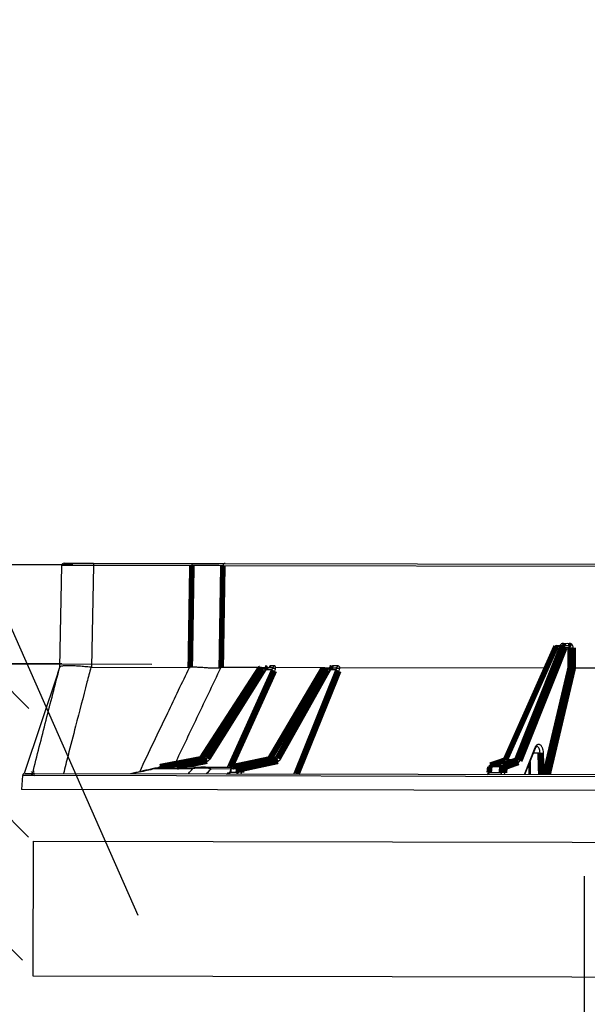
# Model space of a CAD drawing. Extents: x 0 to 361260, y 0 to 4201817.
# Tile 46 of 256: x 360267 to 360273, y 4194988 to 4194999. Entities that reach past the tile are written whole.
import ezdxf

# ---------------------------------------------------------------- set-up
doc = ezdxf.new("R2010")
doc.units = 0
doc.header["$LTSCALE"] = 0.5
doc.header["$MEASUREMENT"] = 0
doc.header["$PDMODE"] = 32
doc.header["$PDSIZE"] = 0.3
for name, pattern in [('K5LT32772', [0]), ('K5LT32773', [0]), ('K5LT_THIN', [0])]:
    doc.linetypes.add(name, pattern=pattern)
doc.layers.add('FORMAT', color=7, linetype='Continuous')
doc.layers.add("navro'z", color=7, linetype='Continuous')
doc.layers.add('СТРЕЧКА', color=5, linetype='Continuous', true_color=0x0000ff)
doc.styles.add('KDIMTEXTSTYLE', font='GOST_AU.SHX', dxfattribs={"width": 0.96, "oblique": 15, "height": 5})
doc.dimstyles.new('ISO-25', dxfattribs={"dimtxt": 2.5, "dimasz": 2.5, "dimexe": 1.25, "dimexo": 0.625, "dimtad": 1, "dimtxsty": 'Standard', "dimcen": 2.5, "dimadec": 0, "dimazin": 0, "dimtfac": 1, "dimtmove": 0, "dimatfit": 3, "dimfxl": 1, "dimarcsym": 0})
doc.dimstyles.new('KDIMSTYLE (1.00)', dxfattribs={"dimtxt": 5, "dimasz": 1, "dimexe": 2, "dimexo": 0, "dimgap": 1, "dimtad": 1, "dimtxsty": 'KDIMTEXTSTYLE', "dimsah": 1, "dimcen": 0, "dimdle": 1, "dimadec": 0, "dimazin": 0, "dimtfac": 0.667, "dimtmove": 0, "dimatfit": 3, "dimfxl": 1, "dimtvp": 1, "dimtolj": 1, "dimtzin": 0, "dimarcsym": 0})
pattern_1 = [(44.89306041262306, (347835.9159203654, 4193298.045618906), (0.002740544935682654, 1.468319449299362), [3.114781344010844, -1.038260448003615]), (134.8930604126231, (347836.6514498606, 4193298.778407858), (0.002740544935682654, 1.468319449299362), [3.114781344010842, -1.038260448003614])]

# ---------------------------------------------------------------- blocks, each defined once
blk = doc.blocks.new('KDIMARROW_01')
blk.add_hatch(color=0).paths.add_polyline_path([(-5, -0.6582624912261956), (0, 0), (-5, 0.658262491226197), (-4.5, 5.51091059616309e-16)])
at = {"color": 0, "linetype": 'K5LT_THIN', "lineweight": 18}
for p, q in [((-4.5, 5.51091059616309e-16), (-5, 0.658262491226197)), ((-5, 0.658262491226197), (0, 0)), ((0, 0), (-5, -0.6582624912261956)), ((-5, -0.6582624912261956), (-4.5, 5.51091059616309e-16))]:
    blk.add_line(p, q, dxfattribs=at)
at = {"layer": 'СТРЕЧКА', "color": 0, "linetype": 'K5LT_THIN', "lineweight": 18}
blk.add_line((0, 0), (-1, 0), dxfattribs=at)
blk = doc.blocks.new('*D384')
at = {"layer": 'Defpoints', "color": 0, "lineweight": 106, "transparency": 16777216}
for p in [(360291.1522664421, 4195008.348119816), (360282.5651905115, 4195002.996899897), (360269.0893169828, 4194993.037030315), (360285.5358628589, 4194993.006333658), (360285.5358628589, 4194993.006333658)]:
    blk.add_point(p, dxfattribs=at)
at = {"layer": 'FORMAT', "color": 0, "lineweight": -2, "transparency": 16777216}
blk.add_arc((360285.5358628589, 4194993.006333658), 10.42287426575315, 75.39228991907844, 174.3938309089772, dxfattribs=at)
for p, rotation in [((360289.1189701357, 4195002.793961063), 342.6426751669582), ((360275.1130067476, 4194993.025787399), 267.1434456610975)]:
    blk.add_blockref('KDIMARROW_01', p, dxfattribs=dict(at, rotation=rotation))
at = {"layer": 'FORMAT', "color": 7, "transparency": 16777216, "insert": (360278.000365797, 4195003.811003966), "char_height": 5, "attachment_point": 5, "rotation": 34.89306041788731, "style": 'KDIMTEXTSTYLE'}
blk.add_mtext('\\A1;\\H3.5;\\W0.665;\\Q0;110°', dxfattribs=at)
blk = doc.blocks.new('*D386')
at = {"color": 0, "lineweight": -2, "transparency": 16777216}
for p, q in [((360273.2074384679, 4194987.00127226), (360273.2074384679, 4194989.50127226)), ((360276.5442718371, 4194984.50127226), (360271.9574384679, 4194984.50127226)), ((360273.2074384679, 4194984.50127226), (360273.2074384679, 4194979.88412624)), ((360276.4865215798, 4194979.88412624), (360271.9574384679, 4194979.88412624)), ((360273.2074384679, 4194977.38412624), (360273.2074384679, 4194974.88412624))]:
    blk.add_line(p, q, dxfattribs=at)
at = {"color": 0, "lineweight": 106, "transparency": 16777216}
for points in [[(360272.7907718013, 4194987.00127226), (360273.6241051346, 4194987.00127226), (360273.2074384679, 4194984.50127226)], [(360272.7907718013, 4194977.38412624), (360273.6241051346, 4194977.38412624), (360273.2074384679, 4194979.88412624)]]:
    blk.add_solid(points, dxfattribs=at)
at = {"layer": 'Defpoints', "color": 0, "lineweight": 106, "transparency": 16777216}
for p in [(360277.1692718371, 4194984.50127226), (360273.2074384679, 4194979.88412624), (360277.1115215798, 4194979.88412624)]:
    blk.add_point(p, dxfattribs=at)
at = {"color": 0, "transparency": 16777216, "insert": (360271.332438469, 4194982.19269925), "char_height": 2.5, "attachment_point": 5, "rotation": 90}
blk.add_mtext('{\\W0.8;200}', dxfattribs=at)

msp = doc.modelspace()

# ---------------------------------------------------------------- hatches: boundary and pattern name
at = {"layer": "navro'z", "transparency": 33554687}
h = msp.add_hatch(dxfattribs=at)
h.set_pattern_fill('AR-HBONE', color=0, scale=0.01021909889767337, angle=-0.106939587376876, style=0)
h.set_pattern_definition(pattern_1)
h.paths.add_polyline_path([(360266.8818885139, 4194991.917637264), (360230.5464935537, 4194992.009255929), (360230.5401508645, 4194988.610992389), (360266.8755902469, 4194988.543174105)])
h = msp.add_hatch(dxfattribs=at)
h.set_pattern_fill('AR-HBONE', color=0, scale=0.01021909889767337, angle=-0.106939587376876, style=0)
h.set_pattern_definition(pattern_1)
h.paths.add_polyline_path([(360266.8818885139, 4194991.917637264), (360230.5464935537, 4194992.009255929), (360230.5401508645, 4194988.610992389), (360266.8755902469, 4194988.543174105)])

# ---------------------------------------------------------------- linework, layer by layer
at = {"color": 7, "linetype": 'K5LT32772', "lineweight": 25, "transparency": 33554687}
for p, q in [((360267.2329699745, 4194991.880198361), (360267.2553885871, 4194993.040453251)), ((360267.2812062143, 4194993.065729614), (360267.6162208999, 4194993.065104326)), ((360267.616173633, 4194993.039779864), (360267.5937550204, 4194991.879524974)), ((360267.6162208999, 4194993.065104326), (360267.616173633, 4194993.039779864)), ((360268.7366666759, 4194993.03768852), (360267.616173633, 4194993.039779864)), ((360267.6162208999, 4194993.065104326), (360268.7367139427, 4194993.063012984)), ((360268.7367139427, 4194993.063012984), (360268.7366666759, 4194993.03768852)), ((360268.7367139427, 4194993.063012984), (360269.1145535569, 4194993.062307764)), ((360285.0684394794, 4194993.007206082), (360269.0893169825, 4194993.037030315)), ((360269.1145535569, 4194993.062307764), (360285.0435164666, 4194993.03257715)), ((360272.8681494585, 4194992.112069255), (360272.2953157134, 4194990.824052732)), ((360272.9502733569, 4194992.118064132), (360272.88177127, 4194992.118191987)), ((360272.8917410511, 4194992.127380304), (360272.9600819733, 4194992.12725275)), ((360272.9600819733, 4194992.12725275), (360273.0198277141, 4194992.127141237)), ((360272.966823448, 4194992.152564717), (360273.0326568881, 4194992.152441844)), ((360273.0417238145, 4194992.101775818), (360272.9824917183, 4194992.101886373)), ((360267.2102240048, 4194991.811978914), (360267.2329699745, 4194991.880198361)), ((360267.5937550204, 4194991.879524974), (360268.7091464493, 4194991.877443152)), ((360269.5778790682, 4194991.850497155), (360268.9396408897, 4194990.83169765)), ((360269.5298788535, 4194991.875911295), (360269.0706766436, 4194991.876768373)), ((360269.5476726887, 4194991.864887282), (360269.5106769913, 4194991.864956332)), ((360269.5298788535, 4194991.875911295), (360269.5667811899, 4194991.875842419)), ((360269.5667811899, 4194991.875842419), (360269.6480439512, 4194991.875690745)), ((360269.6444012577, 4194991.850372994), (360269.5778790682, 4194991.850497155)), ((360269.6354317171, 4194991.901038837), (360269.6713904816, 4194991.900971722)), ((360270.2506154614, 4194991.874566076), (360269.6899563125, 4194991.875612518)), ((360270.3156626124, 4194991.849120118), (360269.7435218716, 4194990.830197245)), ((360270.2834474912, 4194991.863513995), (360270.2332370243, 4194991.86360771)), ((360270.2506154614, 4194991.874566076), (360270.300699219, 4194991.874472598)), ((360270.300699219, 4194991.874472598), (360270.3739589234, 4194991.874335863)), ((360270.375633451, 4194991.849008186), (360270.3156626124, 4194991.849120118)), ((360270.3249363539, 4194991.87473252), (360270.3229515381, 4194991.874668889)), ((360270.3286804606, 4194991.875306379), (360270.3276215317, 4194991.874818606)), ((360270.3462361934, 4194991.899712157), (360270.3950393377, 4194991.899621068)), ((360272.7582767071, 4194991.869885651), (360270.420292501, 4194991.874249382)), ((360273.0779235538, 4194991.869289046), (360273.0777540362, 4194991.869287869)), ((360276.3079077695, 4194991.863260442), (360273.0779235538, 4194991.869289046)), ((360267.2102240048, 4194991.811978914), (360266.8293133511, 4194990.669556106)), ((360272.5286668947, 4194990.658918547), (360272.647404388, 4194990.956827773)), ((360268.8346123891, 4194990.835550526), (360268.3721953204, 4194990.747055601)), ((360268.8346157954, 4194990.835551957), (360268.8354335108, 4194990.835626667)), ((360268.8946178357, 4194990.835516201), (360268.8354335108, 4194990.835626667)), ((360268.85078425, 4194990.846197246), (360268.9094563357, 4194990.846087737)), ((360269.6160258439, 4194990.833994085), (360269.1967034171, 4194990.745418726)), ((360269.6160293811, 4194990.833995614), (360269.6177140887, 4194990.834166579)), ((360269.6980389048, 4194990.834016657), (360269.6177140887, 4194990.834166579)), ((360269.6317066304, 4194990.844739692), (360269.7113362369, 4194990.844591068)), ((360272.3088776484, 4194990.830188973), (360272.4368938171, 4194990.829950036)), ((360268.3730158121, 4194990.74713189), (360268.4381921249, 4194990.74701024)), ((360268.4433508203, 4194990.743866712), (360268.8695655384, 4194990.743071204)), ((360268.8695655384, 4194990.743071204), (360269.1890600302, 4194990.742474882)), ((360269.1766051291, 4194990.72420009), (360269.1716596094, 4194990.692765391)), ((360269.1811299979, 4194990.724716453), (360269.1751122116, 4194990.686476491)), ((360269.2697796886, 4194990.724550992), (360269.1811299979, 4194990.724716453)), ((360269.1983908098, 4194990.745591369), (360269.2868479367, 4194990.745426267)), ((360272.1152020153, 4194990.743218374), (360272.1083688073, 4194990.679205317)), ((360272.2648270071, 4194990.744735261), (360272.1279463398, 4194990.744990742)), ((360272.2946515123, 4194990.820386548), (360272.1324597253, 4194990.764875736)), ((360272.1385841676, 4194990.76587802), (360272.275173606, 4194990.765623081)), ((360272.4296968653, 4194990.821148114), (360272.3007767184, 4194990.821388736)), ((360272.5732399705, 4194990.770751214), (360272.5733376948, 4194990.658835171)), ((360266.8105967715, 4194990.64669143), (360266.7992878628, 4194990.489191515)), ((360287.2483267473, 4194990.60746859), (360266.920472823, 4194990.645409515)), ((360266.9228618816, 4194990.669381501), (360266.924275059, 4194990.669378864)), ((360266.9459545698, 4194990.6693384), (360287.2230588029, 4194990.631492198)), ((360269.1727792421, 4194990.686475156), (360269.1751122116, 4194990.686476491)), ((360269.1751122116, 4194990.686476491), (360269.2646142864, 4194990.68630944)), ((360272.1211099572, 4194990.680977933), (360272.2601446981, 4194990.680718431)), ((360287.4187166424, 4194990.450706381), (360266.7992878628, 4194990.489191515))]:
    msp.add_line(p, q, dxfattribs=at)
at = {"color": 8, "linetype": 'K5LT32773', "lineweight": 25, "true_color": 0x808080, "transparency": 33554687}
for p, q in [((360269.1429857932, 4194990.742560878), (360269.6444012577, 4194991.850372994)), ((360269.8958448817, 4194990.663832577), (360270.375633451, 4194991.849008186)), ((360272.5232147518, 4194990.658928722), (360272.6459180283, 4194990.966781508)), ((360272.7008612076, 4194990.902657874), (360272.6257575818, 4194990.902798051)), ((360272.7360338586, 4194990.903941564), (360272.7435056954, 4194990.65851756)), ((360268.3721951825, 4194990.747056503), (360268.3730158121, 4194990.74713189)), ((360269.1760637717, 4194990.720759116), (360268.9531566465, 4194990.721175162)), ((360269.1967032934, 4194990.745419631), (360269.1983908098, 4194990.745591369)), ((360272.5859339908, 4194990.802600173), (360272.5860534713, 4194990.658811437))]:
    msp.add_line(p, q, dxfattribs=at)
at = {"color": 7, "linetype": 'K5LT32772', "transparency": 33554687, "const_width": 0.06443582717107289}
for points in [[(360268.7181796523, 4194991.877909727), (360268.7276857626, 4194992.474522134), (360268.7366666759, 4194993.03768852)], [(360269.0893169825, 4194993.037030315), (360269.078128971, 4194992.340868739), (360269.0706766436, 4194991.876768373)], [(360272.966823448, 4194992.152564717), (360272.9665263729, 4194992.147601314), (360272.9657523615, 4194992.142842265), (360272.964530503, 4194992.138466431), (360272.9629067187, 4194992.134638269), (360272.9609420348, 4194992.131501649), (360272.9587102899, 4194992.129174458), (360272.9562953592, 4194992.127744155), (360272.9537880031, 4194992.127264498)], [(360273.0326568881, 4194992.152441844), (360273.0323643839, 4194992.14747843), (360273.0316025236, 4194992.14271936), (360273.0303999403, 4194992.138343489), (360273.0288018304, 4194992.134515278), (360273.0268682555, 4194992.1313786), (360273.0246718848, 4194992.129051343), (360273.0222952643, 4194992.127620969), (360273.0198277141, 4194992.127141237)], [(360272.88177127, 4194992.118191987), (360272.8642233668, 4194992.078742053), (360272.7940321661, 4194991.920941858), (360272.5132734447, 4194991.289734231), (360272.3088776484, 4194990.830188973)], [(360272.4368938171, 4194990.829950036), (360272.4526180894, 4194990.869404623), (360272.5155152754, 4194991.027222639), (360272.7671056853, 4194991.65848889), (360272.9502733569, 4194992.118064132)], [(360272.9824917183, 4194992.101886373), (360272.7260545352, 4194991.45854261), (360272.4690591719, 4194990.813772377)], [(360273.0428073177, 4194991.875286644), (360273.0422189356, 4194991.998254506), (360273.0417238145, 4194992.101775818)], [(360273.0768226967, 4194992.101710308), (360273.077066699, 4194992.050176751), (360273.0779235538, 4194991.869289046)], [(360269.5081992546, 4194991.864148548), (360269.2857185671, 4194991.520676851), (360268.8483343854, 4194990.845383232)], [(360269.5106769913, 4194991.864956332), (360269.4833614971, 4194991.822787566), (360269.3741001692, 4194991.654112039), (360268.9370645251, 4194990.979403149), (360268.85078425, 4194990.846197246)], [(360268.9094563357, 4194990.846087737), (360268.9358733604, 4194990.888259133), (360269.0415418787, 4194991.056944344), (360269.4642231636, 4194991.731678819), (360269.5476726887, 4194991.864887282)], [(360269.5667811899, 4194991.875842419), (360269.5689310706, 4194991.875354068), (360269.5709983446, 4194991.8739154), (360269.5729053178, 4194991.871580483), (360269.5745803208, 4194991.86843707), (360269.5759604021, 4194991.864603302), (360269.5769936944, 4194991.860223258), (360269.5776413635, 4194991.855461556), (360269.5778790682, 4194991.850497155)], [(360270.2283734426, 4194991.861894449), (360270.0251069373, 4194991.517597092), (360269.6268780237, 4194990.84302019)], [(360270.2332370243, 4194991.86360771), (360270.2083373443, 4194991.821434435), (360270.1087392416, 4194991.652740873), (360269.7103560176, 4194990.977959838), (360269.6317066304, 4194990.844739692)], [(360269.7113362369, 4194990.844591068), (360269.7350170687, 4194990.886767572), (360269.8297407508, 4194991.05547321), (360270.2086415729, 4194991.7302894), (360270.2834474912, 4194991.863513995)], [(360270.300699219, 4194991.874472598), (360270.3035950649, 4194991.873982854), (360270.3063802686, 4194991.872542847), (360270.3089501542, 4194991.870206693), (360270.3112081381, 4194991.867062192), (360270.3130693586, 4194991.863227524), (360270.3144638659, 4194991.858846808), (360270.3153392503, 4194991.85408468), (360270.3156626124, 4194991.849120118)], [(360268.8354335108, 4194990.835626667), (360268.7891120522, 4194990.826761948), (360268.6038262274, 4194990.791303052), (360268.3730158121, 4194990.74713189)], [(360268.4381921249, 4194990.74701024), (360268.4839133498, 4194990.755876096), (360268.6667982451, 4194990.7913395), (360268.8946178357, 4194990.835516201)], [(360269.6177140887, 4194990.834166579), (360269.5757094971, 4194990.825293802), (360269.4076911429, 4194990.789802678), (360269.1983908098, 4194990.745591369)], [(360269.2868479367, 4194990.745426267), (360269.3280378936, 4194990.754300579), (360269.4927977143, 4194990.789797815), (360269.6980389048, 4194990.834016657)], [(360269.7166494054, 4194990.809048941), (360269.5080134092, 4194990.764098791), (360269.3054575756, 4194990.720458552)], [(360272.3007767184, 4194990.821388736), (360272.2747647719, 4194990.812486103), (360272.1707170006, 4194990.77687555), (360272.1385841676, 4194990.76587802)], [(360272.275173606, 4194990.765623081), (360272.2999555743, 4194990.774528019), (360272.3990834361, 4194990.810147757), (360272.4296968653, 4194990.821148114)], [(360272.2946441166, 4194990.820384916), (360272.2965441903, 4194990.820924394), (360272.3007767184, 4194990.821388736)], [(360272.4543146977, 4194990.796169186), (360272.3749127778, 4194990.767637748), (360272.299790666, 4194990.740644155)], [(360269.2646142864, 4194990.68630944), (360269.2685923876, 4194990.71576095), (360269.2697796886, 4194990.724550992)], [(360269.3054575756, 4194990.720458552), (360269.3025765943, 4194990.699133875), (360269.30029112, 4194990.682217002)], [(360272.1279463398, 4194990.744990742), (360272.1225266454, 4194990.694243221), (360272.1211099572, 4194990.680977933)], [(360272.2601446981, 4194990.680718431), (360272.2622990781, 4194990.710173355), (360272.2623246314, 4194990.710522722), (360272.2648270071, 4194990.744735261)], [(360272.299790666, 4194990.740644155), (360272.2972869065, 4194990.706431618), (360272.295105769, 4194990.67662733)], [(360266.9242698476, 4194990.669378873), (360266.9210986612, 4194990.667796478), (360266.9196952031, 4194990.66690642)]]:
    msp.add_lwpolyline(points, dxfattribs=at)
at = {"color": 8, "linetype": 'K5LT32773', "true_color": 0x808080, "transparency": 33554687, "const_width": 0.06443582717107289}
for points in [[(360269.676240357, 4194991.839091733), (360269.6554561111, 4194991.793175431), (360269.5723197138, 4194991.609509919), (360269.2397829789, 4194990.874843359), (360269.1798777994, 4194990.74249202)], [(360269.5081979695, 4194991.864149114), (360269.5089947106, 4194991.864749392), (360269.5106769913, 4194991.864956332)], [(360270.4092957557, 4194991.837723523), (360270.3907040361, 4194991.791803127), (360270.3163377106, 4194991.608121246), (360270.0188807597, 4194990.873389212), (360269.9340156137, 4194990.663761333)], [(360272.7557883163, 4194990.658494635), (360272.8952482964, 4194991.249735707), (360273.0428073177, 4194991.875286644)], [(360273.0777540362, 4194991.869287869), (360273.0669168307, 4194991.823354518), (360273.023567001, 4194991.639614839), (360272.8501737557, 4194990.904651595), (360272.7920866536, 4194990.658426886)], [(360268.9097580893, 4194990.810554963), (360268.6781703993, 4194990.765647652), (360268.5646780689, 4194990.743640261)], [(360268.85078425, 4194990.846197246), (360268.849111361, 4194990.845985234), (360268.8483303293, 4194990.845395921)], [(360272.7083025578, 4194990.658583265), (360272.702021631, 4194990.864594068), (360272.7008612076, 4194990.902657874)], [(360269.1765687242, 4194990.72420552), (360269.1765714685, 4194990.724220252), (360269.1771549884, 4194990.724555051), (360269.1786942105, 4194990.724722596), (360269.1811299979, 4194990.724716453)], [(360272.1385841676, 4194990.76587802), (360272.1343517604, 4194990.76541353), (360272.1324596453, 4194990.764876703)], [(360266.9377321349, 4194990.667977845), (360266.9411975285, 4194990.668894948), (360266.9459545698, 4194990.6693384)]]:
    msp.add_lwpolyline(points, dxfattribs=at)
at = {"color": 7, "linetype": 'K5LT32772', "lineweight": 25, "transparency": 33554687}
for centre, radius, start, end in [((360267.2811581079, 4194993.039955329), 0.02577433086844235, 89.8930604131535, 178.8930603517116), ((360269.1147930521, 4194993.036832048), 0.02547684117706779, 90.53861732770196, 179.554104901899), ((360272.8916929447, 4194992.101606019), 0.02577433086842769, 89.8930604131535, 156.0219795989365), ((360272.8939236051, 4194992.115009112), 0.01256224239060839, 100.0052955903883, 165.3230804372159), ((360272.9623256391, 4194992.11502816), 0.01242878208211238, 100.400152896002, 165.8613418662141), ((360272.9506601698, 4194992.078663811), 0.03940221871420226, 36.11245083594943, 90.56248370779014), ((360272.9582993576, 4194992.103095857), 0.02422257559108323, 357.1379086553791, 85.77960733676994), ((360273.0607534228, 4194992.894781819), 0.7932342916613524, 268.6253483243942, 271.1607724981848), ((360269.5298307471, 4194991.850137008), 0.02577433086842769, 89.8930604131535, 147.0670760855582), ((360269.5302071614, 4194991.85302984), 0.02288381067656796, 90.82203535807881, 148.5888295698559), ((360269.5671286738, 4194991.853093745), 0.02275132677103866, 90.87511977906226, 148.7772234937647), ((360269.5363474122, 4194991.802216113), 0.06368624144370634, 49.29767470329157, 79.7566548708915), ((360269.6108086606, 4194991.90036289), 0.02463233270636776, 272.7083340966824, 1.572476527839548), ((360269.6869419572, 4194991.919865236), 0.08147933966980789, 238.5265017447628, 262.4528938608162), ((360269.6468189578, 4194991.900242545), 0.02458234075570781, 272.8563606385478, 1.699790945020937), ((360270.250567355, 4194991.848791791), 0.02577433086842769, 89.8930604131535, 149.4430847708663), ((360270.251338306, 4194991.854160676), 0.02041819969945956, 92.02880768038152, 152.4400023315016), ((360270.3014512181, 4194991.854230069), 0.02025649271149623, 92.1275289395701, 152.7213360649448), ((360270.2771219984, 4194991.806109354), 0.05775209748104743, 48.13746620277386, 83.71187152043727), ((360270.3225658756, 4194991.898031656), 0.023729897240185, 275.8947070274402, 4.060960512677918), ((360270.3714287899, 4194991.897875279), 0.02367500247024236, 276.1348816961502, 4.228813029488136), ((360270.4150683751, 4194991.910793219), 0.07329736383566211, 237.4515324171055, 265.4829262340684), ((360268.8822798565, 4194990.81096031), 0.02748122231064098, 359.1548601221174, 63.32299947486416), ((360268.8980511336, 4194990.783311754), 0.06380362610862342, 49.31952527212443, 79.70276319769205), ((360269.690431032, 4194990.808926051), 0.02621866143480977, 0.2685523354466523, 73.13185744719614), ((360269.7049475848, 4194990.787123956), 0.05782113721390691, 48.15396360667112, 83.65644270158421), ((360272.4372272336, 4194990.790547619), 0.03940382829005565, 36.114697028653, 90.48481552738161), ((360272.6868880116, 4194991.768019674), 0.8654746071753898, 270.9250877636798, 273.2552834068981), ((360268.4428831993, 4194990.333416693), 0.4104502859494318, 89.93472356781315, 108.6566439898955), ((360268.4423886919, 4194990.228380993), 0.5154866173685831, 89.8930604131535, 102.3253785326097), ((360268.3770398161, 4194990.721741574), 0.02577433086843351, 100.8339605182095, 144.8776416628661), ((360268.8693035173, 4194990.371605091), 0.3714662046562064, 89.95958532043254, 109.6260975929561), ((360268.848097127, 4194990.226416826), 0.5057897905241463, 78.0115913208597, 101.8150329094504), ((360268.867731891, 4194990.565562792), 0.1775178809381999, 61.23503448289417, 89.40816038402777), ((360269.2020301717, 4194990.72020177), 0.02577433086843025, 101.9274979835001, 171.0582385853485), ((360269.2049477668, 4194990.722595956), 0.02391197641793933, 105.9150754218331, 174.9123709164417), ((360269.2935351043, 4194990.722543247), 0.02384010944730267, 106.2900908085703, 175.1689921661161), ((360269.2675350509, 4194990.547416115), 0.1771490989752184, 77.63895612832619, 89.27399177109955), ((360269.2792381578, 4194990.720335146), 0.02621970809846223, 0.2696721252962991, 73.12819838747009), ((360272.1408057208, 4194990.740491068), 0.02577433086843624, 108.8937047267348, 173.9063215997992), ((360272.1517564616, 4194990.746016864), 0.02383222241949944, 123.5530903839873, 182.4676925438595), ((360272.2888037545, 4194990.745865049), 0.02400335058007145, 124.5999886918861, 182.6977874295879), ((360272.2685211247, 4194990.62485634), 0.1199358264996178, 74.88727433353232, 91.7650341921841), ((360272.2732209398, 4194990.739079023), 0.02661578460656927, 3.371204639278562, 85.79271690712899), ((360272.4277451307, 4194990.794604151), 0.02661561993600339, 3.37101402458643, 85.79470159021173), ((360266.9342073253, 4194990.645623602), 0.02574805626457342, 112.69019735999, 176.0787281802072), ((360266.9461089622, 4194990.643687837), 0.02569388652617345, 109.0276338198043, 176.1578865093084), ((360269.1522683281, 4194990.688035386), 0.02289701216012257, 274.7462675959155, 356.0961188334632), ((360269.2623676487, 4194990.509166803), 0.1771568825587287, 77.63919442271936, 89.27337675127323), ((360272.2638366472, 4194990.560840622), 0.1199346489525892, 74.88733001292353, 91.76401496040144)]:
    msp.add_arc(centre, radius, start, end, dxfattribs=at)
at = {"color": 8, "linetype": 'K5LT32773', "lineweight": 25, "true_color": 0x808080, "transparency": 33554687}
for centre, radius, start, end in [((360272.8794951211, 4194992.105017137), 0.01337002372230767, 80.19806994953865, 148.1156243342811), ((360270.2322272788, 4194991.858709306), 0.005001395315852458, 78.35233615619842, 140.400269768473), ((360272.6370343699, 4194990.960370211), 0.01095555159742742, 341.1118108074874, 35.8178154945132), ((360269.6307163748, 4194990.839836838), 0.005001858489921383, 78.58128383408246, 139.9305373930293), ((360272.3066573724, 4194990.816917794), 0.01345562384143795, 80.50234195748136, 146.7953760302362), ((360268.3441536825, 4194990.679573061), 0.05372548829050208, 102.6786228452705, 127.3200084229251), ((360268.3777798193, 4194990.724165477), 0.02345531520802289, 101.7188778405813, 147.0292489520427), ((360268.4424348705, 4194990.725421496), 0.02200169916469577, 101.118405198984, 123.7085910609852), ((360268.4373008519, 4194990.738297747), 0.008757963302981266, 41.84008683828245, 84.15905945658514), ((360272.1237916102, 4194990.728021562), 0.01747039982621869, 76.24236253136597, 119.5469746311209), ((360272.116984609, 4194990.663297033), 0.018155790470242, 76.86657776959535, 118.3897751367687)]:
    msp.add_arc(centre, radius, start, end, dxfattribs=at)
at = {"color": 7, "linetype": 'K5LT32772', "lineweight": 25, "transparency": 33554687}
for centre, major_axis, ratio, start_param, end_param in [((360267.6162748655, 4194993.039329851), (0.3608862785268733, -0.001123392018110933), 0.001246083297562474, 1.571080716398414, 3.141572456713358), ((360267.6312285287, 4194993.813243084), (0.03869491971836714, 1.933704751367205), 0.1865672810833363, 3.126594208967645, 3.144977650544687)]:
    msp.add_ellipse(centre, major_axis=major_axis, ratio=ratio, start_param=start_param, end_param=end_param, dxfattribs=at)
for points, knots in [([(360269.0893169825, 4194993.037030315), (360269.0849727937, 4194993.037059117), (360269.0789840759, 4194993.037088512), (360269.063855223, 4194993.037148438), (360269.0547094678, 4194993.037178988), (360269.0331482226, 4194993.037241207), (360269.0210348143, 4194993.037272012), (360268.9942521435, 4194993.037333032), (360268.9795664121, 4194993.037363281), (360268.9475897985, 4194993.037423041), (360268.9307304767, 4194993.03745175), (360268.8953403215, 4194993.037506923), (360268.8767883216, 4194993.037533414), (360268.8477137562, 4194993.037571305), (360268.8379030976, 4194993.037583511), (360268.8180449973, 4194993.037607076), (360268.8079727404, 4194993.037618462), (360268.7776400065, 4194993.037651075), (360268.7572420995, 4194993.03767081), (360268.7366666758, 4194993.03768852)], [0, 0, 0, 0, 0.1249999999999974, 0.1249999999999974, 0.2499999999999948, 0.2499999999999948, 0.3749999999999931, 0.3749999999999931, 0.4999999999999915, 0.4999999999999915, 0.6249999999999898, 0.6249999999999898, 0.749999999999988, 0.749999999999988, 0.8124999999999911, 0.8124999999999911, 0.8749999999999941, 0.8749999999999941, 1, 1, 1, 1]), ([(360273.0198277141, 4194992.127141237), (360273.0227407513, 4194992.1271358), (360273.0255892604, 4194992.126476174), (360273.0309074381, 4194992.123935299), (360273.033335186, 4194992.122059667), (360273.0393911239, 4194992.115057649), (360273.0417492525, 4194992.108504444), (360273.0417238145, 4194992.101775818)], [0, 0, 0, 0, 0.2500000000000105, 0.2500000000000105, 0.5000000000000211, 0.5000000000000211, 1, 1, 1, 1]), ([(360273.0768226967, 4194992.101710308), (360273.0767908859, 4194992.108429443), (360273.0756021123, 4194992.115084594), (360273.0722861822, 4194992.124226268), (360273.07090888, 4194992.127180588), (360273.0676878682, 4194992.132703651), (360273.0658643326, 4194992.135250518), (360273.0617984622, 4194992.139921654), (360273.0595311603, 4194992.14205963), (360273.0547460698, 4194992.145731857), (360273.0522158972, 4194992.147288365), (360273.0468770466, 4194992.149834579), (360273.0440792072, 4194992.150810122), (360273.0384425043, 4194992.152103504), (360273.0355752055, 4194992.152436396), (360273.0326568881, 4194992.152441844)], [0, 0, 0, 0, 0.2499999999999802, 0.2499999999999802, 0.3749999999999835, 0.3749999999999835, 0.4999999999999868, 0.4999999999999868, 0.6249999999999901, 0.6249999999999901, 0.7499999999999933, 0.7499999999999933, 0.8749999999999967, 0.8749999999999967, 1, 1, 1, 1]), ([(360266.924275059, 4194990.669378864), (360266.9747603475, 4194990.871715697), (360267.0256535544, 4194991.073884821), (360267.1285029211, 4194991.477768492), (360267.1804546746, 4194991.679484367), (360267.2331463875, 4194991.880872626)], [0, 0, 0, 0, 0.5000000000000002, 0.5000000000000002, 1, 1, 1, 1]), ([(360267.5871272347, 4194991.879864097), (360267.5641260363, 4194991.882177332), (360267.5415311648, 4194991.884387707), (360267.508209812, 4194991.887396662), (360267.4971986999, 4194991.888349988), (360267.4753712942, 4194991.890140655), (360267.4645055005, 4194991.890981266), (360267.4328353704, 4194991.89326176), (360267.4128001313, 4194991.894476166), (360267.3843388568, 4194991.895803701), (360267.3751188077, 4194991.896163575), (360267.3572308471, 4194991.896706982), (360267.3486618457, 4194991.896887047), (360267.3242600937, 4194991.897148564), (360267.309625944, 4194991.896956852), (360267.2901430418, 4194991.896090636), (360267.2840347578, 4194991.895701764), (360267.2728785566, 4194991.894735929), (360267.2678146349, 4194991.894159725), (360267.2541259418, 4194991.892151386), (360267.2469907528, 4194991.890442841), (360267.2393627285, 4194991.88727249), (360267.2373564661, 4194991.886120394), (360267.2344383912, 4194991.883637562), (360267.2335199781, 4194991.882304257), (360267.2331463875, 4194991.880872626)], [0, 0, 0, 0, 0.1249999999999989, 0.1249999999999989, 0.1874999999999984, 0.1874999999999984, 0.2499999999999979, 0.2499999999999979, 0.3749999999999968, 0.3749999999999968, 0.4374999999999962, 0.4374999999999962, 0.4999999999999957, 0.4999999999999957, 0.6249999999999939, 0.6249999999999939, 0.6874999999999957, 0.6874999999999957, 0.7499999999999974, 0.7499999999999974, 0.8749999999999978, 0.8749999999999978, 0.9374999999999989, 0.9374999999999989, 1, 1, 1, 1]), ([(360269.0665990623, 4194991.875903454), (360269.0614322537, 4194991.873905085), (360269.0547738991, 4194991.872365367), (360269.0385770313, 4194991.870079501), (360269.0290386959, 4194991.869334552), (360269.0069514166, 4194991.868579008), (360268.9946891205, 4194991.868579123), (360268.9679028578, 4194991.869192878), (360268.9533664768, 4194991.869808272), (360268.9219172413, 4194991.871519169), (360268.9053693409, 4194991.872596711), (360268.8708811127, 4194991.874922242), (360268.8529087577, 4194991.87618042), (360268.8247955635, 4194991.877870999), (360268.8152919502, 4194991.87839512), (360268.796215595, 4194991.879258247), (360268.7866135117, 4194991.879600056), (360268.7576164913, 4194991.880139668), (360268.7380325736, 4194991.879946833), (360268.7181796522, 4194991.877909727)], [0, 0, 0, 0, 0.1250000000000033, 0.1250000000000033, 0.2500000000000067, 0.2500000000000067, 0.37500000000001, 0.37500000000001, 0.5000000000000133, 0.5000000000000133, 0.6250000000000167, 0.6250000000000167, 0.75000000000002, 0.75000000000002, 0.8125000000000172, 0.8125000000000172, 0.8750000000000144, 0.8750000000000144, 1, 1, 1, 1]), ([(360269.6218819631, 4194991.879343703), (360269.6217463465, 4194991.879189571), (360269.621434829, 4194991.878835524), (360269.6178904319, 4194991.876273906), (360269.6139529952, 4194991.87620607), (360269.6118753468, 4194991.876170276)], [0, 0, 0, 0, 0.2669492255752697, 0.6131946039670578, 1, 1, 1, 1]), ([(360269.6166002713, 4194991.875749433), (360269.6176094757, 4194991.879613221), (360269.6188037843, 4194991.883117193), (360269.6215239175, 4194991.889345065), (360269.6230674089, 4194991.892083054), (360269.6263324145, 4194991.896473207), (360269.6280997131, 4194991.898190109), (360269.6317154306, 4194991.900466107), (360269.6335563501, 4194991.901042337), (360269.6354317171, 4194991.901038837)], [0, 0, 0, 0, 0.25, 0.25, 0.5, 0.5, 0.75, 0.75, 1, 1, 1, 1]), ([(360269.6444012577, 4194991.850372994), (360269.6468875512, 4194991.853099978), (360269.6491515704, 4194991.85578482), (360269.6532019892, 4194991.861062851), (360269.6549563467, 4194991.863617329), (360269.6563130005, 4194991.865979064)], [0, 0, 0, 0, 0.5, 0.5, 1, 1, 1, 1]), ([(360269.6563130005, 4194991.865979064), (360269.6553698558, 4194991.869017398), (360269.6541230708, 4194991.871469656), (360269.6519913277, 4194991.873968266), (360269.6512243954, 4194991.874616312), (360269.6496641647, 4194991.875470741), (360269.6488642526, 4194991.875689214), (360269.6480439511, 4194991.875690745)], [0, 0, 0, 0, 0.5, 0.5, 0.75, 0.75, 1, 1, 1, 1]), ([(360269.6860449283, 4194991.873656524), (360269.6827210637, 4194991.870565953), (360269.6779953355, 4194991.8681548), (360269.6699665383, 4194991.866098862), (360269.6672175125, 4194991.865688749), (360269.6616655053, 4194991.865416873), (360269.6589003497, 4194991.865565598), (360269.6563130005, 4194991.865979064)], [0, 0, 0, 0, 0.5000000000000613, 0.5000000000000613, 0.7500000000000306, 0.7500000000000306, 1, 1, 1, 1]), ([(360269.6713904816, 4194991.900971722), (360269.6733093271, 4194991.90096814), (360269.6751788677, 4194991.900384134), (360269.6788217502, 4194991.89809118), (360269.6805867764, 4194991.896365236), (360269.6838129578, 4194991.891956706), (360269.6853197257, 4194991.889207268), (360269.687925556, 4194991.882970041), (360269.6890396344, 4194991.879482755), (360269.6899563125, 4194991.875612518)], [0, 0, 0, 0, 0.25, 0.25, 0.5, 0.5, 0.75, 0.75, 1, 1, 1, 1]), ([(360269.6860449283, 4194991.873656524), (360269.6857960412, 4194991.868833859), (360269.6847814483, 4194991.863407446), (360269.6813853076, 4194991.851529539), (360269.6790963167, 4194991.845401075), (360269.676240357, 4194991.839091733)], [0, 0, 0, 0, 0.5, 0.5, 1, 1, 1, 1]), ([(360270.3207338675, 4194991.874435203), (360270.3220831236, 4194991.878298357), (360270.3236880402, 4194991.881801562), (360270.3273556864, 4194991.888027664), (360270.3294424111, 4194991.890764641), (360270.3338652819, 4194991.895152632), (360270.3362634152, 4194991.896868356), (360270.3411766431, 4194991.899141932), (360270.3436814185, 4194991.899716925), (360270.3462361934, 4194991.899712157)], [0, 0, 0, 0, 0.25, 0.25, 0.5, 0.5, 0.75, 0.75, 1, 1, 1, 1]), ([(360270.3852915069, 4194991.864618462), (360270.3839750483, 4194991.867657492), (360270.3822559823, 4194991.870110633), (360270.3793356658, 4194991.872610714), (360270.3782878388, 4194991.873259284), (360270.3761609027, 4194991.87411477), (360270.3750726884, 4194991.874333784), (360270.3739589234, 4194991.874335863)], [0, 0, 0, 0, 0.500000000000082, 0.500000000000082, 0.750000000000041, 0.750000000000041, 1, 1, 1, 1]), ([(360270.375633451, 4194991.849008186), (360270.3778662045, 4194991.851735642), (360270.3798172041, 4194991.85442107), (360270.3831134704, 4194991.859700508), (360270.384431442, 4194991.862255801), (360270.3852915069, 4194991.864618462)], [0, 0, 0, 0, 0.5, 0.5, 1, 1, 1, 1]), ([(360270.4154239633, 4194991.872295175), (360270.4115786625, 4194991.869205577), (360270.4065352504, 4194991.866795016), (360270.3984051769, 4194991.864739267), (360270.3956844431, 4194991.864329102), (360270.3903061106, 4194991.864056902), (360270.3876867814, 4194991.864205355), (360270.3852915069, 4194991.864618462)], [0, 0, 0, 0, 0.4999999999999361, 0.4999999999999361, 0.749999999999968, 0.749999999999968, 1, 1, 1, 1]), ([(360270.3950393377, 4194991.899621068), (360270.3976340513, 4194991.899616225), (360270.4001651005, 4194991.899030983), (360270.4051032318, 4194991.896735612), (360270.4074991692, 4194991.895008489), (360270.4118861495, 4194991.890597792), (360270.4139392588, 4194991.887847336), (360270.4175000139, 4194991.881608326), (360270.4190279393, 4194991.87812027), (360270.420292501, 4194991.874249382)], [0, 0, 0, 0, 0.25, 0.25, 0.5, 0.5, 0.75, 0.75, 1, 1, 1, 1]), ([(360270.4154239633, 4194991.872295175), (360270.4160776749, 4194991.867470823), (360270.4158219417, 4194991.862042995), (360270.4136790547, 4194991.85016275), (360270.4118504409, 4194991.844033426), (360270.4092957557, 4194991.837723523)], [0, 0, 0, 0, 0.5, 0.5, 1, 1, 1, 1]), ([(360273.0777540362, 4194991.869287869), (360273.0747508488, 4194991.869240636), (360273.0714719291, 4194991.86936409), (360273.0647368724, 4194991.869926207), (360273.0613055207, 4194991.8703658), (360273.054884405, 4194991.871477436), (360273.0518468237, 4194991.872158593), (360273.0466573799, 4194991.873641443), (360273.044427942, 4194991.874467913), (360273.0428073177, 4194991.875286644)], [0, 0, 0, 0, 0.25, 0.25, 0.5, 0.5, 0.75, 0.75, 1, 1, 1, 1]), ([(360272.6459180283, 4194990.966781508), (360272.6491042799, 4194990.974775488), (360272.652806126, 4194990.981569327), (360272.6591196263, 4194990.989989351), (360272.6613438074, 4194990.992474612), (360272.6659039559, 4194990.996679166), (360272.6682565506, 4194990.998421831), (360272.6731081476, 4194991.001181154), (360272.6756231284, 4194991.002196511), (360272.6806415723, 4194991.003423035), (360272.6831615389, 4194991.003648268), (360272.6882228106, 4194991.003328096), (360272.6907852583, 4194991.002773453), (360272.6958183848, 4194991.000893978), (360272.6982814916, 4194990.999580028), (360272.7055141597, 4194990.994541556), (360272.7101749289, 4194990.989632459), (360272.7164071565, 4194990.980490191), (360272.718375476, 4194990.977136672), (360272.7220877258, 4194990.969800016), (360272.7238150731, 4194990.965840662), (360272.7269333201, 4194990.957549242), (360272.7283382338, 4194990.953190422), (360272.7308360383, 4194990.944041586), (360272.7319308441, 4194990.939224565), (360272.7346325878, 4194990.924587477), (360272.7357161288, 4194990.91437866), (360272.7360338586, 4194990.903941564)], [0, 0, 0, 0, 0.125000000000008, 0.125000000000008, 0.1875000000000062, 0.1875000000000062, 0.2500000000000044, 0.2500000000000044, 0.3125000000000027, 0.3125000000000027, 0.3750000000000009, 0.3750000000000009, 0.4374999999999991, 0.4374999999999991, 0.4999999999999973, 0.4999999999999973, 0.6249999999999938, 0.6249999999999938, 0.6874999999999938, 0.6874999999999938, 0.7499999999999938, 0.7499999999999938, 0.8124999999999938, 0.8124999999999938, 0.8749999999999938, 0.8749999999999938, 1, 1, 1, 1]), ([(360272.6476375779, 4194990.956153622), (360272.6488446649, 4194990.959377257), (360272.6522238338, 4194990.968401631), (360272.6587199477, 4194990.97584375), (360272.6618422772, 4194990.977401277), (360272.6616723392, 4194990.977340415), (360272.6616311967, 4194990.97732568)], [0, 0, 0, 0, 0.1951233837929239, 0.5462364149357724, 0.8901425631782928, 1, 1, 1, 1]), ([(360268.8482874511, 4194990.845489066), (360268.8467077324, 4194990.843445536), (360268.8433368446, 4194990.839084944), (360268.8378922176, 4194990.835913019), (360268.8345763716, 4194990.83589844), (360268.8334359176, 4194990.835893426)], [0, 0, 0, 0, 0.3665315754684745, 0.7821245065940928, 1, 1, 1, 1]), ([(360268.8354335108, 4194990.835626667), (360268.8385001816, 4194990.836211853), (360268.8414138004, 4194990.83744535), (360268.8466676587, 4194990.841062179), (360268.8489588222, 4194990.843414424), (360268.85078425, 4194990.846197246)], [0, 0, 0, 0, 0.5, 0.5, 1, 1, 1, 1]), ([(360268.9094563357, 4194990.846087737), (360268.907736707, 4194990.84330472), (360268.90555099, 4194990.840958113), (360268.9004734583, 4194990.8373389), (360268.8976270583, 4194990.836101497), (360268.8946178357, 4194990.835516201)], [0, 0, 0, 0, 0.5, 0.5, 1, 1, 1, 1]), ([(360268.9097580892, 4194990.810554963), (360268.9127758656, 4194990.811140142), (360268.9157411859, 4194990.81206161), (360268.9213811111, 4194990.814496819), (360268.9240699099, 4194990.816008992), (360268.9291827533, 4194990.819627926), (360268.931592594, 4194990.821735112), (360268.9359352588, 4194990.826368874), (360268.9378972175, 4194990.828914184), (360268.9396408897, 4194990.83169765)], [0, 0, 0, 0, 0.25, 0.25, 0.5, 0.5, 0.75, 0.75, 1, 1, 1, 1]), ([(360269.6268343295, 4194990.843114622), (360269.6255129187, 4194990.841195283), (360269.6226978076, 4194990.837106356), (360269.6182507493, 4194990.834457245), (360269.6159495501, 4194990.834026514), (360269.6148650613, 4194990.833823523)], [0, 0, 0, 0, 0.3186818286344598, 0.6789144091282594, 1, 1, 1, 1]), ([(360269.6177140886, 4194990.834166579), (360269.6204989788, 4194990.834752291), (360269.6231494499, 4194990.835986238), (360269.6279385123, 4194990.83960397), (360269.6300322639, 4194990.841956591), (360269.6317066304, 4194990.844739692)], [0, 0, 0, 0, 0.5, 0.5, 1, 1, 1, 1]), ([(360269.7113362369, 4194990.844591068), (360269.7098054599, 4194990.841807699), (360269.70785195, 4194990.839460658), (360269.7033017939, 4194990.83584046), (360269.7007458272, 4194990.834602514), (360269.6980389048, 4194990.834016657)], [0, 0, 0, 0, 0.5, 0.5, 1, 1, 1, 1]), ([(360269.7166494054, 4194990.809048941), (360269.7193681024, 4194990.809634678), (360269.7220384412, 4194990.810556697), (360269.7271151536, 4194990.812992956), (360269.729534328, 4194990.814505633), (360269.7341321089, 4194990.818125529), (360269.736297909, 4194990.82023317), (360269.740198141, 4194990.824867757), (360269.7419587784, 4194990.827413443), (360269.7435218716, 4194990.830197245)], [0, 0, 0, 0, 0.25, 0.25, 0.5, 0.5, 0.75, 0.75, 1, 1, 1, 1]), ([(360272.2952753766, 4194990.824314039), (360272.2948693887, 4194990.823355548), (360272.293865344, 4194990.820985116), (360272.2932031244, 4194990.820214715), (360272.2928086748, 4194990.81975583)], [0, 0, 0, 0, 0.4043523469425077, 1, 1, 1, 1]), ([(360268.3323603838, 4194990.73198323), (360268.311816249, 4194990.72749603), (360268.2139873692, 4194990.706128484), (360268.1163528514, 4194990.684664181), (360268.0392216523, 4194990.667707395)], [0, 0, 0, 0, 0.2100007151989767, 1, 1, 1, 1]), ([(360268.3115817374, 4194990.72229889), (360268.2830454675, 4194990.71611958), (360268.2545122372, 4194990.709929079), (360268.1964113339, 4194990.697304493), (360268.1406117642, 4194990.685160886), (360268.0848132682, 4194990.672989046), (360268.058581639, 4194990.667261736)], [0, 0, 0, 0, 0.3383211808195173, 0.3383211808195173, 0.6889371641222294, 1, 1, 1, 1]), ([(360268.6945137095, 4194990.666074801), (360268.699707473, 4194990.671841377), (360268.7048980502, 4194990.677602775), (360268.7159336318, 4194990.689844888), (360268.7217778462, 4194990.696323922), (360268.733258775, 4194990.709035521), (360268.7388954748, 4194990.715268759), (360268.7445352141, 4194990.721490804)], [0, 0, 0, 0, 0.3110628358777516, 0.3110628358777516, 0.6616788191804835, 0.6616788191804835, 1, 1, 1, 1]), ([(360268.9531566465, 4194990.721175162), (360268.9471660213, 4194990.714896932), (360268.9412023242, 4194990.708613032), (360268.9290938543, 4194990.695802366), (360268.9229506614, 4194990.689275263), (360268.911492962, 4194990.677062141), (360268.9061744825, 4194990.671376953), (360268.9008660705, 4194990.665689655)], [0, 0, 0, 0, 0.3401534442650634, 0.3401534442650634, 0.6929852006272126, 0.6929852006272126, 0.9999999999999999, 0.9999999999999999, 0.9999999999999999, 0.9999999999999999]), ([(360272.4543146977, 4194990.796169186), (360272.4572251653, 4194990.797215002), (360272.4599592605, 4194990.799261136), (360272.4650120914, 4194990.805293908), (360272.4672123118, 4194990.809138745), (360272.4690591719, 4194990.813772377)], [0, 0, 0, 0, 0.5, 0.5, 1, 1, 1, 1]), ([(360266.8232026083, 4194990.666902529), (360266.8231077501, 4194990.666860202), (360266.8205025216, 4194990.665697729), (360266.8162087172, 4194990.661374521), (360266.8117396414, 4194990.654460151), (360266.8111663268, 4194990.649162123), (360266.8109082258, 4194990.646776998)], [0, 0, 0, 0, 0.01303800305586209, 0.3580817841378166, 0.7110143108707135, 1, 1, 1, 1]), ([(360266.8318256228, 4194990.669551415), (360266.8310783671, 4194990.66955281), (360266.8274468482, 4194990.669559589), (360266.8451586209, 4194990.66952653), (360266.874803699, 4194990.669471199), (360266.9020508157, 4194990.669420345), (360266.9138408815, 4194990.669398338)], [0, 0, 0, 0, 0.1026424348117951, 0.4988225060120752, 0.7831361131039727, 1, 1, 1, 1]), ([(360266.920472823, 4194990.645409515), (360266.9183976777, 4194990.645413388), (360266.9163963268, 4194990.646011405), (360266.9124377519, 4194990.647018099), (360266.9104790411, 4194990.647406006), (360266.9085195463, 4194990.6473844)], [0, 0, 0, 0, 0.5, 0.5, 1, 1, 1, 1]), ([(360269.1467503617, 4194990.665230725), (360269.144101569, 4194990.667102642), (360269.1425359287, 4194990.668890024), (360269.1418128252, 4194990.67134982), (360269.1418473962, 4194990.672140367), (360269.1424630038, 4194990.673598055), (360269.1430391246, 4194990.674272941), (360269.1447391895, 4194990.675512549), (360269.1458699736, 4194990.676075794), (360269.1486120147, 4194990.677046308), (360269.150229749, 4194990.677459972), (360269.1558604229, 4194990.678475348), (360269.1604890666, 4194990.678825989), (360269.1659252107, 4194990.678815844)], [0, 0, 0, 0, 0.2500000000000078, 0.2500000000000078, 0.3750000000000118, 0.3750000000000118, 0.5000000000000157, 0.5000000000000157, 0.6250000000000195, 0.6250000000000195, 0.7500000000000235, 0.7500000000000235, 1, 1, 1, 1]), ([(360269.1481329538, 4194990.665228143), (360269.1509447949, 4194990.665222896), (360269.1537176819, 4194990.665742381), (360269.1590965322, 4194990.667809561), (360269.1615952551, 4194990.669321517), (360269.1660670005, 4194990.673198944), (360269.1679796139, 4194990.675517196), (360269.1710217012, 4194990.680704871), (360269.1721328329, 4194990.683557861), (360269.1727792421, 4194990.686475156)], [0, 0, 0, 0, 0.25, 0.25, 0.5, 0.5, 0.75, 0.75, 1, 1, 1, 1]), ([(360269.1710723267, 4194990.692892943), (360269.1707879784, 4194990.690749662), (360269.170133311, 4194990.685815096), (360269.1656054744, 4194990.680338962), (360269.1615578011, 4194990.677449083), (360269.1598250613, 4194990.676871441), (360269.160065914, 4194990.676933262), (360269.1601101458, 4194990.676944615)], [0, 0, 0, 0, 0.2257249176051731, 0.5196963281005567, 0.7579224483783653, 0.9555431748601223, 1, 1, 1, 1]), ([(360269.2646142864, 4194990.68630944), (360269.2638717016, 4194990.680350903), (360269.2614233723, 4194990.674927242), (360269.2540708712, 4194990.667185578), (360269.2493277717, 4194990.665039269), (360269.2444149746, 4194990.665048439)], [0, 0, 0, 0, 0.5, 0.5, 1, 1, 1, 1]), ([(360272.1081752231, 4194990.679315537), (360272.1078924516, 4194990.676739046), (360272.1072631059, 4194990.671004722), (360272.1049689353, 4194990.664120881), (360272.1027355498, 4194990.659429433), (360272.1010989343, 4194990.657749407), (360272.1015222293, 4194990.658043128), (360272.1016184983, 4194990.658109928)], [0, 0, 0, 0, 0.217433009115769, 0.4839262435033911, 0.7119116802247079, 0.9344807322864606, 1, 1, 1, 1]), ([(360272.1074387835, 4194990.659704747), (360272.1105375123, 4194990.659698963), (360272.1136223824, 4194990.66184766), (360272.1185987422, 4194990.669592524), (360272.1203811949, 4194990.675019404), (360272.1211099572, 4194990.680977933)], [0, 0, 0, 0, 0.5, 0.5, 1, 1, 1, 1]), ([(360272.2601446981, 4194990.680718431), (360272.2598021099, 4194990.674759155), (360272.2584237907, 4194990.669333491), (360272.2541348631, 4194990.661586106), (360272.2513181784, 4194990.659436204), (360272.2483617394, 4194990.659441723)], [0, 0, 0, 0, 0.5, 0.5, 1, 1, 1, 1])]:
    msp.add_open_spline(points, degree=3, knots=knots, dxfattribs=at)
at = {"color": 8, "linetype": 'K5LT32773', "lineweight": 25, "true_color": 0x808080, "transparency": 33554687}
for points, knots in [([(360272.9668234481, 4194992.152564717), (360272.9638037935, 4194992.15236176), (360272.9557954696, 4194992.151823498), (360272.9436187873, 4194992.14592413), (360272.933560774, 4194992.137040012), (360272.9301690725, 4194992.129604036), (360272.9291229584, 4194992.127310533)], [0, 0, 0, 0, 0.1982816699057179, 0.525856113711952, 0.8537581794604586, 1, 1, 1, 1]), ([(360267.5871272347, 4194991.879864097), (360267.5870987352, 4194991.879755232), (360267.5722287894, 4194991.822953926), (360267.5138087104, 4194991.599191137), (360267.4271639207, 4194991.264046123), (360267.3382468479, 4194990.917072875), (360267.2924492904, 4194990.737168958), (360267.2750255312, 4194990.668724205)], [0, 0, 0, 0, 0.0002699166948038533, 0.1408319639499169, 0.5547000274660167, 0.8305848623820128, 1, 1, 1, 1]), ([(360268.142867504, 4194990.690454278), (360268.249325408, 4194990.913822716), (360268.4379325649, 4194991.309555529), (360268.6268583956, 4194991.705142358), (360268.7091464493, 4194991.877443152)], [0, 0, 0, 0, 0.5644425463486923, 1, 1, 1, 1]), ([(360269.0665990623, 4194991.875903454), (360268.9697610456, 4194991.673507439), (360268.794956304, 4194991.308157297), (360268.6204734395, 4194990.942684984), (360268.5426502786, 4194990.779676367)], [0, 0, 0, 0, 0.5539782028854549, 1, 1, 1, 1]), ([(360272.7008612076, 4194990.902657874), (360272.7008091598, 4194990.903871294), (360272.7003863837, 4194990.913727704), (360272.6977115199, 4194990.932042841), (360272.690136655, 4194990.954164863), (360272.6795054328, 4194990.9696839), (360272.6694232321, 4194990.977421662), (360272.6634331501, 4194990.976546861), (360272.661677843, 4194990.976290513)], [0, 0, 0, 0, 0.03082877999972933, 0.2504172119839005, 0.4699647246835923, 0.6894863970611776, 0.9090084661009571, 1, 1, 1, 1]), ([(360266.9085195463, 4194990.6473844), (360266.884477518, 4194990.647173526), (360266.8469954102, 4194990.646844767), (360266.821501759, 4194990.646667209), (360266.8109551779, 4194990.646594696), (360266.8116755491, 4194990.646595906), (360266.8119213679, 4194990.64659632)], [0, 0, 0, 0, 0.4153472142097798, 0.6475364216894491, 0.8797256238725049, 1, 1, 1, 1]), ([(360269.1717683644, 4194990.692713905), (360269.1716894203, 4194990.692530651), (360269.170872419, 4194990.69063413), (360269.1718742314, 4194990.688449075), (360269.1727792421, 4194990.686475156)], [0, 0, 0, 0, 0.0966265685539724, 1, 1, 1, 1]), ([(360269.30029112, 4194990.682217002), (360269.2994015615, 4194990.676342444), (360269.2984477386, 4194990.670043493), (360269.2952726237, 4194990.665275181), (360269.2950586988, 4194990.664953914)], [0, 0, 0, 0, 0.9326245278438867, 1, 1, 1, 1]), ([(360272.295105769, 4194990.67662733), (360272.2946179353, 4194990.670752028), (360272.2940948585, 4194990.664452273), (360272.2922185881, 4194990.659681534), (360272.2920921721, 4194990.659360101)], [0, 0, 0, 0, 0.932623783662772, 1, 1, 1, 1])]:
    msp.add_open_spline(points, degree=3, knots=knots, dxfattribs=at)
at = {"color": 7, "linetype": 'K5LT32772', "lineweight": 25, "transparency": 33554687}
for points in [[(360268.7091464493, 4194991.877443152), (360268.7121658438, 4194991.877437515), (360268.7151764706, 4194991.877601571), (360268.7181796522, 4194991.877909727)], [(360269.0706766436, 4194991.876768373), (360269.0694525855, 4194991.876770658), (360269.0680928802, 4194991.876481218), (360269.0665990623, 4194991.875903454)], [(360269.6899563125, 4194991.875612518), (360269.6888757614, 4194991.875614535), (360269.68753317, 4194991.875040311), (360269.6860449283, 4194991.873656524)], [(360270.420292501, 4194991.874249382), (360270.418836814, 4194991.8742521), (360270.4171456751, 4194991.873678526), (360270.4154239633, 4194991.872295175)], [(360272.3007767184, 4194990.821388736), (360272.3038668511, 4194990.822435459), (360272.3067346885, 4194990.82555186), (360272.3088776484, 4194990.830188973)], [(360272.4368938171, 4194990.829950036), (360272.4351266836, 4194990.82531222), (360272.4325788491, 4194990.822195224), (360272.4296968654, 4194990.821148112)], [(360268.7445352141, 4194990.721490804), (360268.5892176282, 4194990.72187829), (360268.444745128, 4194990.72214794), (360268.3115817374, 4194990.72229889)]]:
    msp.add_open_spline(points, degree=3, dxfattribs=at)
at = {"layer": "navro'z", "color": 0, "transparency": 33554687}
for p, q in [((360268.1255975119, 4194989.053443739), (360260.4373890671, 4195006.463446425)), ((360230.5464935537, 4194992.009255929, 119.8645050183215), (360266.8818885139, 4194991.917637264, 119.8645050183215)), ((360230.5464935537, 4194992.009255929, 119.8645050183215), (360268.2793569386, 4194991.914113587, 119.8645050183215))]:
    msp.add_line(p, q, dxfattribs=at)
at = {"layer": "navro'z", "color": 1, "lineweight": 25, "transparency": 33554687}
for p, q in [((360259.2388958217, 4194993.064412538, 217.7347364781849), (360267.3806552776, 4194993.049216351, 217.7347364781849)), ((360259.253541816, 4194991.936367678, 238.9983515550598), (360267.256951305, 4194991.921429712, 238.9983515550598))]:
    msp.add_line(p, q, dxfattribs=at)
at = {"layer": "navro'z", "color": 0, "lineweight": 30, "transparency": 33554687}
msp.add_lwpolyline([(360266.9331789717, 4194989.898125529), (360287.3695988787, 4194989.859981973), (360287.3667279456, 4194988.321803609), (360266.9303080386, 4194988.359947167)], close=True, dxfattribs=at)

# ---------------------------------------------------------------- dimensions: what is measured, and where the dimension line sits
dim = msp.add_linear_dim(base=(360273.2074384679, 4194979.88412624), p1=(360277.169271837, 4194984.501272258), p2=(360277.1115215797, 4194979.884126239), angle=90, text='{\\W0.8;200}', dimstyle='ISO-25')
dim.commit()
dim.dimension.update_dxf_attribs({"geometry": '*D386', "text_midpoint": (360273.207438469, 4194982.19269925), "dimtype": 160})
at = {"layer": 'FORMAT', "color": 7, "transparency": 33554687}
dim = msp.add_angular_dim_2l(base=(360282.5651905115, 4195002.996899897), line1=((360285.5358628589, 4194993.006333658), (360291.152266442, 4195008.348119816)), line2=((360285.5358628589, 4194993.006333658), (360269.0893169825, 4194993.037030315)), dimstyle='KDIMSTYLE (1.00)', override={"dimpost": '\\H3.5;\\W0.665;\\Q0;<>', "dimblk1": 'KDIMARROW_01', "dimblk2": 'KDIMARROW_01', "dimclrt": 7, "dimtolj": 1}, dxfattribs=at)
dim.commit()
dim.dimension.update_dxf_attribs({"geometry": '*D384', "text_midpoint": (360279.5734937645, 4195001.555395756), "dimtype": 162})

doc.saveas('drawing.dxf')
